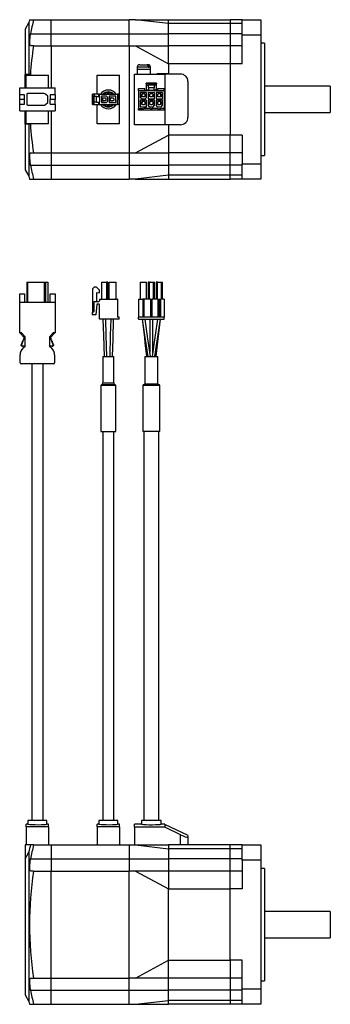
# Model space of a CAD drawing. Extents: x 24 to 408, y -266 to 772.
# Tile 2 of 2: x 146 to 312, y 247 to 772. Entities that reach past the tile are written whole.
import ezdxf

# ---------------------------------------------------------------- set-up
doc = ezdxf.new("R2010")
doc.units = 0
doc.layers.get('0').update_dxf_attribs({"linetype": 'CONTINUOUS'})

msp = doc.modelspace()

# ---------------------------------------------------------------- linework, layer by layer
at = {"color": 7, "linetype": 'CONTINUOUS'}
for p, q in [((151.31, 770.02), (149.31, 766.56)), ((149.31, 766.56), (149.31, 742.31)), ((151.31, 770.02), (151.31, 742.31)), ((151.63, 771.56), (153.72, 771.56)), ((153.72, 771.56), (163.11, 771.56)), ((163.11, 771.56), (204.61, 771.56)), ((163.11, 764.06), (163.11, 771.56)), ((208.11, 771.56), (204.61, 771.56)), ((204.61, 764.06), (204.61, 771.56)), ((225.61, 769.54), (208.11, 771.56)), ((208.11, 771.56), (225.61, 771.56)), ((225.61, 771.56), (258.41, 771.56)), ((225.61, 769.54), (225.61, 771.56)), ((258.41, 769.54), (225.61, 769.54)), ((225.61, 764.06), (225.61, 769.54)), ((264.81, 771.56), (258.41, 771.56)), ((258.41, 771.56), (258.41, 769.54)), ((264.81, 769.54), (258.41, 769.54)), ((258.41, 769.54), (258.41, 764.06)), ((264.81, 771.56), (274.81, 771.56)), ((264.81, 763.36), (264.81, 771.56)), ((274.81, 771.56), (274.81, 763.36)), ((152.23, 764.06), (163.11, 764.06)), ((163.11, 764.06), (204.61, 764.06)), ((163.11, 757.56), (163.11, 764.06)), ((204.61, 764.06), (225.61, 764.06)), ((204.61, 757.56), (204.61, 764.06)), ((258.41, 764.06), (225.61, 764.06)), ((225.61, 757.56), (225.61, 764.06)), ((264.81, 764.06), (258.41, 764.06)), ((258.41, 764.06), (258.41, 757.56)), ((274.81, 763.36), (264.81, 763.36)), ((264.81, 748.06), (264.81, 763.36)), ((274.81, 763.36), (274.81, 694.76)), ((153.72, 757.56), (152.23, 757.56)), ((153.72, 757.56), (163.11, 757.56)), ((163.11, 757.56), (204.61, 757.56)), ((163.11, 757.56), (163.11, 735.16)), ((204.61, 757.56), (208.11, 757.56)), ((204.61, 757.56), (204.61, 700.56)), ((208.11, 757.56), (225.61, 748.06)), ((208.11, 757.56), (225.61, 757.56)), ((258.41, 757.56), (225.61, 757.56)), ((225.61, 748.06), (225.61, 757.56)), ((264.81, 757.56), (258.41, 757.56)), ((258.41, 757.56), (258.41, 748.06)), ((276.81, 759.06), (274.81, 759.06)), ((276.81, 759.06), (276.81, 699.06)), ((209.01, 746.26), (209.01, 745.16)), ((210.31, 747.56), (213.88, 747.56)), ((213.88, 747.56), (214.23, 747.56)), ((214.23, 747.56), (214.71, 747.56)), ((214.8, 746.26), (215.15, 746.26)), ((216.01, 745.16), (216.01, 746.26)), ((258.41, 748.06), (225.61, 748.06)), ((225.61, 748.06), (225.61, 742.56)), ((264.81, 748.06), (258.41, 748.06)), ((258.41, 748.06), (258.41, 710.06)), ((152.08, 742.31), (149.31, 742.31)), ((149.31, 735.16), (149.31, 742.31)), ((149.81, 735.16), (149.81, 742.06)), ((149.81, 742.06), (161.81, 742.06)), ((161.81, 735.16), (161.81, 742.06)), ((187.61, 742.06), (199.61, 742.06)), ((187.61, 731.76), (187.61, 742.06)), ((199.61, 716.06), (199.61, 742.06)), ((207.51, 742.56), (223.71, 742.56)), ((207.51, 715.56), (207.51, 742.56)), ((209.01, 745.16), (209.01, 742.56)), ((209.01, 745.16), (216.01, 745.16)), ((216.01, 742.56), (216.01, 745.16)), ((219.61, 742.86), (219.61, 742.56)), ((219.61, 742.86), (225.41, 742.86)), ((223.71, 742.56), (223.71, 715.56)), ((232.01, 742.56), (223.71, 742.56)), ((225.41, 742.56), (225.41, 742.86)), ((146.41, 735.16), (165.21, 735.16)), ((146.41, 731.56), (146.41, 735.16)), ((165.21, 731.56), (165.21, 735.16)), ((219.21, 737.66), (213.81, 737.66)), ((213.81, 737.36), (213.81, 737.66)), ((215.01, 737.36), (213.81, 737.36)), ((213.81, 737.36), (213.81, 736.66)), ((213.81, 736.66), (215.01, 736.66)), ((213.81, 736.66), (213.81, 734.16)), ((215.01, 736.66), (215.01, 737.36)), ((218.01, 737.36), (215.01, 737.36)), ((218.01, 736.66), (215.01, 736.66)), ((215.01, 735.36), (215.01, 736.66)), ((215.01, 735.36), (218.01, 735.36)), ((215.01, 735.36), (215.01, 733.86)), ((218.01, 737.36), (218.01, 736.66)), ((219.21, 737.36), (218.01, 737.36)), ((218.01, 736.66), (218.01, 735.36)), ((219.21, 736.66), (218.01, 736.66)), ((218.01, 733.86), (218.01, 735.36)), ((219.21, 737.66), (219.21, 737.36)), ((219.21, 736.66), (219.21, 737.36)), ((219.21, 734.16), (219.21, 736.66)), ((236.01, 738.56), (236.01, 719.56)), ((311.81, 736.06), (276.81, 736.06)), ((311.81, 736.06), (311.81, 722.06)), ((148.91, 731.56), (146.41, 731.56)), ((146.41, 729.08), (146.41, 731.56)), ((148.91, 729.08), (148.91, 731.56)), ((150.16, 731.76), (150.16, 726.36)), ((159.46, 732.16), (150.56, 732.16)), ((161.34, 730.7), (160.16, 731.87)), ((161.46, 727.7), (161.46, 730.42)), ((165.21, 731.56), (162.71, 731.56)), ((162.71, 731.56), (162.71, 729.08)), ((165.21, 731.56), (165.21, 729.08)), ((185.01, 731.76), (185.01, 726.36)), ((185.01, 731.76), (185.31, 731.76)), ((185.31, 730.56), (185.31, 731.76)), ((186.01, 731.76), (185.31, 731.76)), ((185.31, 730.56), (185.31, 727.56)), ((186.01, 730.56), (185.31, 730.56)), ((186.01, 731.76), (186.01, 730.56)), ((188.51, 731.76), (186.01, 731.76)), ((186.01, 727.56), (186.01, 730.56)), ((187.31, 730.56), (186.01, 730.56)), ((187.31, 727.56), (187.31, 730.56)), ((187.31, 730.56), (188.81, 730.56)), ((188.51, 730.56), (188.51, 731.76)), ((188.81, 731.76), (188.51, 731.76)), ((188.81, 731.76), (198.41, 731.76)), ((188.81, 730.56), (188.81, 731.76)), ((188.81, 730.56), (188.81, 727.56)), ((192.56, 730.76), (189.91, 730.76)), ((189.91, 730.76), (189.91, 727.36)), ((190.56, 729.86), (191.06, 729.86)), ((190.56, 729.86), (190.56, 728.26)), ((190.56, 729.81), (191.06, 729.81)), ((191.06, 729.96), (191.56, 729.96)), ((191.06, 729.86), (191.06, 729.96)), ((191.06, 729.81), (191.06, 729.86)), ((191.06, 729.81), (191.56, 729.81)), ((191.56, 729.96), (191.56, 729.86)), ((191.56, 729.86), (192.21, 729.86)), ((191.56, 729.86), (191.56, 729.81)), ((191.56, 729.81), (191.93, 729.81)), ((191.93, 729.81), (192.21, 729.53)), ((192.21, 729.86), (192.21, 729.53)), ((192.56, 730.76), (193.31, 730.01)), ((193.31, 728.11), (193.31, 730.01)), ((194.11, 730.76), (194.11, 727.36)), ((197.51, 730.76), (194.11, 730.76)), ((195.26, 729.86), (194.76, 729.86)), ((194.76, 728.26), (194.76, 729.86)), ((194.76, 729.81), (195.26, 729.81)), ((195.26, 729.96), (195.76, 729.96)), ((195.26, 729.86), (195.26, 729.96)), ((195.26, 729.81), (195.26, 729.86)), ((195.26, 729.81), (195.76, 729.81)), ((195.76, 729.96), (195.76, 729.86)), ((195.76, 729.86), (196.41, 729.86)), ((195.76, 729.86), (195.76, 729.81)), ((195.76, 729.81), (196.13, 729.81)), ((196.13, 729.81), (196.41, 729.53)), ((196.41, 729.86), (196.41, 729.53)), ((197.51, 727.36), (197.51, 730.76)), ((198.41, 731.76), (198.41, 729.31)), ((199.41, 731.76), (198.41, 731.76)), ((199.41, 726.36), (199.41, 731.76)), ((209.61, 734.86), (213.01, 734.86)), ((209.61, 733.86), (209.61, 734.86)), ((209.61, 733.86), (215.01, 733.86)), ((209.61, 733.86), (209.61, 724.26)), ((214.01, 732.76), (210.61, 732.76)), ((210.61, 732.76), (210.61, 730.11)), ((211.36, 729.36), (210.61, 730.11)), ((211.41, 731.61), (211.51, 731.61)), ((211.41, 731.11), (211.41, 731.61)), ((211.51, 731.11), (211.41, 731.11)), ((213.11, 732.11), (211.51, 732.11)), ((211.51, 731.61), (211.51, 732.11)), ((211.56, 731.61), (211.51, 731.61)), ((211.51, 730.46), (211.51, 731.11)), ((211.56, 731.11), (211.51, 731.11)), ((211.83, 730.46), (211.51, 730.46)), ((211.56, 732.11), (211.56, 731.61)), ((211.56, 731.11), (211.56, 731.61)), ((211.56, 730.73), (211.56, 731.11)), ((211.56, 730.73), (211.83, 730.46)), ((211.93, 730.36), (211.83, 730.46)), ((212.68, 730.36), (211.93, 730.36)), ((212.78, 730.46), (212.68, 730.36)), ((213.06, 730.73), (212.78, 730.46)), ((213.11, 730.46), (212.78, 730.46)), ((213.01, 733.86), (213.01, 734.86)), ((213.06, 732.11), (213.06, 731.61)), ((213.06, 731.61), (213.11, 731.61)), ((213.06, 731.61), (213.06, 731.11)), ((213.06, 731.11), (213.06, 730.73)), ((213.11, 731.11), (213.06, 731.11)), ((213.11, 732.11), (213.11, 731.61)), ((213.11, 731.61), (213.21, 731.61)), ((213.11, 731.11), (213.11, 730.46)), ((213.21, 731.11), (213.11, 731.11)), ((213.21, 731.61), (213.21, 731.11)), ((214.01, 730.11), (213.26, 729.36)), ((213.81, 734.16), (215.01, 734.16)), ((213.81, 734.16), (213.81, 733.86)), ((214.01, 730.11), (214.01, 732.76)), ((214.81, 732.76), (214.81, 729.36)), ((218.21, 732.76), (214.81, 732.76)), ((218.01, 733.86), (215.01, 733.86)), ((215.61, 731.61), (215.71, 731.61)), ((215.61, 731.11), (215.61, 731.61)), ((215.71, 731.11), (215.61, 731.11)), ((217.31, 732.11), (215.71, 732.11)), ((215.71, 731.61), (215.71, 732.11)), ((215.76, 731.61), (215.71, 731.61)), ((215.71, 730.46), (215.71, 731.11)), ((215.76, 731.11), (215.71, 731.11)), ((216.03, 730.46), (215.71, 730.46)), ((215.76, 732.11), (215.76, 731.61)), ((215.76, 731.11), (215.76, 731.61)), ((215.76, 730.73), (215.76, 731.11)), ((215.76, 730.73), (216.03, 730.46)), ((216.13, 730.36), (216.03, 730.46)), ((216.88, 730.36), (216.13, 730.36)), ((216.98, 730.46), (216.88, 730.36)), ((217.26, 730.73), (216.98, 730.46)), ((217.31, 730.46), (216.98, 730.46)), ((217.26, 732.11), (217.26, 731.61)), ((217.26, 731.61), (217.31, 731.61)), ((217.26, 731.61), (217.26, 731.11)), ((217.26, 731.11), (217.26, 730.73)), ((217.31, 731.11), (217.26, 731.11)), ((217.31, 732.11), (217.31, 731.61)), ((217.31, 731.61), (217.41, 731.61)), ((217.31, 731.11), (217.31, 730.46)), ((217.41, 731.11), (217.31, 731.11)), ((217.41, 731.61), (217.41, 731.11)), ((218.01, 734.16), (219.21, 734.16)), ((218.01, 733.86), (223.41, 733.86)), ((218.21, 729.36), (218.21, 732.76)), ((222.41, 732.76), (219.01, 732.76)), ((219.01, 732.76), (219.01, 729.36)), ((219.21, 733.86), (219.21, 734.16)), ((219.81, 731.61), (219.91, 731.61)), ((219.81, 731.11), (219.81, 731.61)), ((219.91, 731.11), (219.81, 731.11)), ((221.51, 732.11), (219.91, 732.11)), ((219.91, 731.61), (219.91, 732.11)), ((219.96, 731.61), (219.91, 731.61)), ((219.91, 730.46), (219.91, 731.11)), ((219.96, 731.11), (219.91, 731.11)), ((220.23, 730.46), (219.91, 730.46)), ((219.96, 732.11), (219.96, 731.61)), ((219.96, 731.11), (219.96, 731.61)), ((219.96, 730.73), (219.96, 731.11)), ((219.96, 730.73), (220.23, 730.46)), ((220.01, 733.86), (220.01, 734.86)), ((220.01, 734.86), (223.41, 734.86)), ((220.33, 730.36), (220.23, 730.46)), ((221.08, 730.36), (220.33, 730.36)), ((221.18, 730.46), (221.08, 730.36)), ((221.46, 730.73), (221.18, 730.46)), ((221.51, 730.46), (221.18, 730.46)), ((221.46, 732.11), (221.46, 731.61)), ((221.46, 731.61), (221.51, 731.61)), ((221.46, 731.61), (221.46, 731.11)), ((221.46, 731.11), (221.46, 730.73)), ((221.51, 731.11), (221.46, 731.11)), ((221.51, 732.11), (221.51, 731.61)), ((221.51, 731.61), (221.61, 731.61)), ((221.51, 731.11), (221.51, 730.46)), ((221.61, 731.11), (221.51, 731.11)), ((221.61, 731.61), (221.61, 731.11)), ((222.41, 729.36), (222.41, 732.76)), ((223.41, 733.86), (223.41, 734.86)), ((223.41, 733.86), (223.41, 724.26)), ((148.91, 729.08), (146.41, 729.08)), ((146.41, 729.08), (146.41, 729.03)), ((148.91, 729.03), (146.41, 729.03)), ((146.41, 726.56), (146.41, 729.03)), ((146.41, 726.56), (148.91, 726.56)), ((146.41, 722.96), (146.41, 726.56)), ((148.91, 726.56), (148.91, 729.03)), ((150.56, 725.96), (159.46, 725.96)), ((160.16, 726.25), (161.34, 727.42)), ((165.21, 729.08), (162.71, 729.08)), ((162.71, 726.56), (162.71, 729.03)), ((165.21, 729.03), (162.71, 729.03)), ((162.71, 726.56), (165.21, 726.56)), ((165.21, 729.08), (165.21, 729.03)), ((165.21, 726.56), (165.21, 729.03)), ((165.21, 726.56), (165.21, 722.96)), ((185.31, 726.36), (185.01, 726.36)), ((186.01, 727.56), (185.31, 727.56)), ((185.31, 727.56), (185.31, 726.36)), ((185.31, 726.36), (186.01, 726.36)), ((187.31, 727.56), (186.01, 727.56)), ((186.01, 726.36), (186.01, 727.56)), ((186.01, 726.36), (188.51, 726.36)), ((187.31, 727.56), (188.81, 727.56)), ((187.61, 716.06), (187.61, 726.36)), ((188.51, 726.36), (188.51, 727.56)), ((188.51, 726.36), (188.81, 726.36)), ((188.81, 726.36), (188.81, 727.56)), ((188.81, 726.36), (198.41, 726.36)), ((189.91, 727.36), (192.56, 727.36)), ((190.56, 728.31), (191.06, 728.31)), ((191.06, 728.26), (190.56, 728.26)), ((191.06, 728.31), (191.06, 728.26)), ((191.56, 728.31), (191.06, 728.31)), ((191.06, 728.16), (191.06, 728.26)), ((191.56, 728.16), (191.06, 728.16)), ((191.93, 728.31), (191.56, 728.31)), ((191.56, 728.31), (191.56, 728.26)), ((191.56, 728.26), (191.56, 728.16)), ((192.21, 728.26), (191.56, 728.26)), ((191.93, 728.31), (192.21, 728.58)), ((192.21, 729.53), (192.31, 729.43)), ((192.31, 728.68), (192.21, 728.58)), ((192.21, 728.58), (192.21, 728.26)), ((192.31, 729.43), (192.31, 728.68)), ((193.31, 728.11), (192.56, 727.36)), ((194.11, 727.36), (197.51, 727.36)), ((194.76, 728.31), (195.26, 728.31)), ((194.76, 728.26), (195.26, 728.26)), ((195.26, 728.31), (195.26, 728.26)), ((195.76, 728.31), (195.26, 728.31)), ((195.26, 728.16), (195.26, 728.26)), ((195.76, 728.16), (195.26, 728.16)), ((196.13, 728.31), (195.76, 728.31)), ((195.76, 728.31), (195.76, 728.26)), ((195.76, 728.26), (195.76, 728.16)), ((196.41, 728.26), (195.76, 728.26)), ((196.13, 728.31), (196.41, 728.58)), ((196.41, 729.53), (196.51, 729.43)), ((196.51, 728.68), (196.41, 728.58)), ((196.41, 728.58), (196.41, 728.26)), ((196.51, 729.43), (196.51, 728.68)), ((198.41, 726.36), (198.41, 728.81)), ((199.41, 726.36), (198.41, 726.36)), ((210.61, 728.56), (210.61, 725.16)), ((214.01, 728.56), (210.61, 728.56)), ((210.61, 725.16), (214.01, 725.16)), ((211.36, 729.36), (213.26, 729.36)), ((211.41, 726.91), (211.41, 727.41)), ((211.41, 727.41), (211.51, 727.41)), ((211.51, 726.91), (211.41, 726.91)), ((213.11, 727.91), (211.51, 727.91)), ((211.51, 727.41), (211.51, 727.91)), ((211.56, 727.41), (211.51, 727.41)), ((211.51, 726.26), (211.51, 726.91)), ((211.56, 726.91), (211.51, 726.91)), ((211.83, 726.26), (211.51, 726.26)), ((211.56, 727.91), (211.56, 727.41)), ((211.56, 726.91), (211.56, 727.41)), ((211.56, 726.53), (211.56, 726.91)), ((211.56, 726.53), (211.83, 726.26)), ((211.93, 726.16), (211.83, 726.26)), ((212.68, 726.16), (211.93, 726.16)), ((212.78, 726.26), (212.68, 726.16)), ((213.06, 726.53), (212.78, 726.26)), ((213.11, 726.26), (212.78, 726.26)), ((213.06, 727.91), (213.06, 727.41)), ((213.06, 727.41), (213.11, 727.41)), ((213.06, 727.41), (213.06, 726.91)), ((213.06, 726.91), (213.06, 726.53)), ((213.11, 726.91), (213.06, 726.91)), ((213.11, 727.91), (213.11, 727.41)), ((213.11, 727.41), (213.21, 727.41)), ((213.11, 726.91), (213.11, 726.26)), ((213.21, 726.91), (213.11, 726.91)), ((213.21, 727.41), (213.21, 726.91)), ((214.01, 725.16), (214.01, 728.56)), ((214.81, 729.36), (218.21, 729.36)), ((214.81, 728.56), (214.81, 725.91)), ((218.21, 728.56), (214.81, 728.56)), ((215.56, 725.16), (214.81, 725.91)), ((215.56, 725.16), (217.46, 725.16)), ((215.61, 726.91), (215.61, 727.41)), ((215.61, 727.41), (215.71, 727.41)), ((215.71, 726.91), (215.61, 726.91)), ((217.31, 727.91), (215.71, 727.91)), ((215.71, 727.41), (215.71, 727.91)), ((215.76, 727.41), (215.71, 727.41)), ((215.71, 726.26), (215.71, 726.91)), ((215.76, 726.91), (215.71, 726.91)), ((216.03, 726.26), (215.71, 726.26)), ((215.76, 727.91), (215.76, 727.41)), ((215.76, 726.91), (215.76, 727.41)), ((215.76, 726.53), (215.76, 726.91)), ((215.76, 726.53), (216.03, 726.26)), ((216.13, 726.16), (216.03, 726.26)), ((216.88, 726.16), (216.13, 726.16)), ((216.98, 726.26), (216.88, 726.16)), ((217.26, 726.53), (216.98, 726.26)), ((217.31, 726.26), (216.98, 726.26)), ((217.26, 727.91), (217.26, 727.41)), ((217.26, 727.41), (217.31, 727.41)), ((217.26, 727.41), (217.26, 726.91)), ((217.26, 726.91), (217.26, 726.53)), ((217.31, 726.91), (217.26, 726.91)), ((217.31, 727.91), (217.31, 727.41)), ((217.31, 727.41), (217.41, 727.41)), ((217.41, 726.91), (217.31, 726.91)), ((217.31, 726.91), (217.31, 726.26)), ((217.41, 727.41), (217.41, 726.91)), ((217.46, 725.16), (218.21, 725.91)), ((218.21, 725.91), (218.21, 728.56)), ((219.01, 729.36), (222.41, 729.36)), ((219.01, 728.56), (219.01, 725.91)), ((222.41, 728.56), (219.01, 728.56)), ((219.76, 725.16), (219.01, 725.91)), ((219.76, 725.16), (221.66, 725.16)), ((219.81, 726.91), (219.81, 727.41)), ((219.81, 727.41), (219.91, 727.41)), ((219.91, 726.91), (219.81, 726.91)), ((221.51, 727.91), (219.91, 727.91)), ((219.91, 727.41), (219.91, 727.91)), ((219.96, 727.41), (219.91, 727.41)), ((219.91, 726.26), (219.91, 726.91)), ((219.96, 726.91), (219.91, 726.91)), ((220.23, 726.26), (219.91, 726.26)), ((219.96, 727.91), (219.96, 727.41)), ((219.96, 726.91), (219.96, 727.41)), ((219.96, 726.53), (219.96, 726.91)), ((219.96, 726.53), (220.23, 726.26)), ((220.33, 726.16), (220.23, 726.26)), ((221.08, 726.16), (220.33, 726.16)), ((221.18, 726.26), (221.08, 726.16)), ((221.46, 726.53), (221.18, 726.26)), ((221.51, 726.26), (221.18, 726.26)), ((221.46, 727.91), (221.46, 727.41)), ((221.46, 727.41), (221.51, 727.41)), ((221.46, 727.41), (221.46, 726.91)), ((221.46, 726.91), (221.46, 726.53)), ((221.51, 726.91), (221.46, 726.91)), ((221.51, 727.91), (221.51, 727.41)), ((221.51, 727.41), (221.61, 727.41)), ((221.51, 726.91), (221.51, 726.26)), ((221.61, 726.91), (221.51, 726.91)), ((221.61, 727.41), (221.61, 726.91)), ((221.66, 725.16), (222.41, 725.91)), ((222.41, 725.91), (222.41, 728.56)), ((146.41, 722.96), (165.21, 722.96)), ((149.31, 715.81), (149.31, 722.96)), ((149.81, 716.06), (149.81, 722.96)), ((161.81, 716.06), (161.81, 722.96)), ((163.11, 722.96), (163.11, 700.56)), ((209.61, 724.26), (212.06, 724.26)), ((209.61, 723.26), (209.61, 724.26)), ((223.41, 723.26), (209.61, 723.26)), ((215.98, 724.26), (212.56, 724.26)), ((216.48, 724.26), (216.53, 724.26)), ((219.91, 724.26), (217.03, 724.26)), ((220.41, 724.26), (220.46, 724.26)), ((220.96, 724.26), (221.01, 724.26)), ((223.41, 724.26), (221.51, 724.26)), ((223.41, 724.26), (223.41, 723.26)), ((276.81, 722.06), (311.81, 722.06)), ((152.08, 715.81), (149.31, 715.81)), ((149.31, 715.81), (149.31, 691.56)), ((161.81, 716.06), (149.81, 716.06)), ((151.31, 715.81), (151.31, 688.1)), ((199.61, 716.06), (187.61, 716.06)), ((223.71, 715.56), (207.51, 715.56)), ((232.01, 715.56), (223.71, 715.56)), ((225.61, 715.56), (225.61, 710.06)), ((208.11, 700.56), (225.61, 710.06)), ((258.41, 710.06), (225.61, 710.06)), ((225.61, 710.06), (225.61, 700.56)), ((264.81, 710.06), (258.41, 710.06)), ((258.41, 700.56), (258.41, 710.06)), ((264.81, 710.06), (264.81, 694.76)), ((152.23, 700.56), (153.72, 700.56)), ((153.72, 700.56), (163.11, 700.56)), ((163.11, 700.56), (204.61, 700.56)), ((163.11, 700.56), (163.11, 694.06)), ((204.61, 700.56), (208.11, 700.56)), ((204.61, 700.56), (204.61, 694.06)), ((208.11, 700.56), (225.61, 700.56)), ((258.41, 700.56), (225.61, 700.56)), ((225.61, 700.56), (225.61, 694.06)), ((264.81, 700.56), (258.41, 700.56)), ((258.41, 694.06), (258.41, 700.56)), ((274.81, 699.06), (276.81, 699.06)), ((152.23, 694.06), (163.11, 694.06)), ((163.11, 694.06), (204.61, 694.06)), ((163.11, 694.06), (163.11, 686.56)), ((204.61, 694.06), (225.61, 694.06)), ((204.61, 694.06), (204.61, 686.56)), ((258.41, 694.06), (225.61, 694.06)), ((225.61, 694.06), (225.61, 688.58)), ((264.81, 694.06), (258.41, 694.06)), ((258.41, 688.58), (258.41, 694.06)), ((264.81, 694.76), (274.81, 694.76)), ((264.81, 686.56), (264.81, 694.76)), ((274.81, 694.76), (274.81, 686.56)), ((149.31, 691.56), (151.31, 688.1)), ((225.61, 688.58), (208.11, 686.56)), ((258.41, 688.58), (225.61, 688.58)), ((225.61, 688.58), (225.61, 686.56)), ((264.81, 688.58), (258.41, 688.58)), ((258.41, 686.56), (258.41, 688.58)), ((151.63, 686.56), (153.72, 686.56)), ((153.72, 686.56), (163.11, 686.56)), ((163.11, 686.56), (204.61, 686.56)), ((208.11, 686.56), (204.61, 686.56)), ((208.11, 686.56), (225.61, 686.56)), ((225.61, 686.56), (258.41, 686.56)), ((264.81, 686.56), (258.41, 686.56)), ((274.81, 686.56), (264.81, 686.56)), ((150.16, 631.52), (150.16, 621.02)), ((150.16, 631.52), (150.56, 631.52)), ((150.56, 631.52), (150.56, 621.02)), ((150.56, 631.52), (159.46, 631.52)), ((159.46, 631.52), (159.46, 621.02)), ((159.46, 631.52), (160.16, 631.52)), ((160.16, 631.52), (160.16, 621.02)), ((160.16, 631.52), (161.34, 631.52)), ((161.34, 631.52), (161.34, 621.02)), ((161.34, 631.52), (161.46, 631.52)), ((161.46, 631.52), (161.46, 621.02)), ((189.91, 631.52), (189.91, 622.62)), ((189.91, 631.52), (192.56, 631.52)), ((192.56, 631.52), (192.56, 622.62)), ((193.31, 631.52), (192.56, 631.52)), ((193.31, 622.62), (193.31, 631.52)), ((194.11, 622.62), (194.11, 631.52)), ((194.11, 631.52), (197.51, 631.52)), ((197.51, 631.52), (197.51, 622.62)), ((210.61, 631.52), (214.01, 631.52)), ((210.61, 631.52), (210.61, 622.62)), ((214.01, 622.62), (214.01, 631.52)), ((214.81, 631.52), (214.81, 622.62)), ((215.56, 631.52), (214.81, 631.52)), ((215.56, 622.62), (215.56, 631.52)), ((215.56, 631.52), (217.46, 631.52)), ((217.46, 631.52), (217.46, 622.62)), ((217.46, 631.52), (218.21, 631.52)), ((218.21, 622.62), (218.21, 631.52)), ((219.01, 631.52), (219.01, 622.62)), ((219.76, 631.52), (219.01, 631.52)), ((219.76, 622.62), (219.76, 631.52)), ((219.76, 631.52), (221.66, 631.52)), ((221.66, 631.52), (221.66, 622.62)), ((221.66, 631.52), (222.41, 631.52)), ((222.41, 622.62), (222.41, 631.52)), ((146.41, 625.42), (148.91, 625.42)), ((146.41, 621.02), (146.41, 625.42)), ((148.91, 625.42), (148.91, 621.02)), ((162.71, 621.02), (162.71, 625.42)), ((162.71, 625.42), (165.21, 625.42)), ((165.21, 625.42), (165.21, 621.02)), ((186.01, 628.92), (185.31, 628.22)), ((185.31, 615.62), (185.31, 628.22)), ((187.31, 628.92), (186.01, 628.92)), ((187.31, 628.92), (188.81, 627.42)), ((187.31, 626.05), (187.31, 621.37)), ((187.31, 626.05), (188.81, 625.92)), ((188.81, 625.92), (188.81, 627.42)), ((146.41, 604.52), (146.41, 621.02)), ((146.41, 621.02), (165.21, 621.02)), ((165.21, 621.02), (165.21, 604.52)), ((186.01, 616.12), (186.01, 621.37)), ((186.01, 621.37), (188.51, 621.37)), ((187.41, 619.69), (186.92, 614.12)), ((188.51, 619.87), (187.61, 619.87)), ((188.81, 622.62), (188.81, 621.67)), ((188.81, 622.62), (198.41, 622.62)), ((188.81, 611.92), (188.81, 619.57)), ((198.41, 622.62), (198.41, 612.92)), ((198.66, 622.62), (198.41, 622.62)), ((198.66, 612.92), (198.66, 622.62)), ((209.61, 622.62), (212.06, 622.62)), ((209.61, 622.62), (209.61, 612.92)), ((212.06, 622.62), (212.06, 612.92)), ((212.56, 622.62), (212.06, 622.62)), ((212.56, 622.62), (212.56, 612.92)), ((215.98, 622.62), (212.56, 622.62)), ((215.98, 622.62), (215.98, 612.92)), ((215.98, 622.62), (216.48, 622.62)), ((216.48, 622.62), (216.48, 612.92)), ((216.48, 622.62), (216.53, 622.62)), ((216.53, 612.92), (216.53, 622.62)), ((216.53, 622.62), (217.03, 622.62)), ((217.03, 612.92), (217.03, 622.62)), ((219.91, 622.62), (217.03, 622.62)), ((219.91, 622.62), (219.91, 612.92)), ((219.91, 622.62), (220.41, 622.62)), ((220.41, 622.62), (220.41, 612.92)), ((220.41, 622.62), (220.46, 622.62)), ((220.46, 622.62), (220.96, 622.62)), ((220.46, 622.62), (220.46, 612.92)), ((220.96, 612.92), (220.96, 622.62)), ((220.96, 622.62), (221.01, 622.62)), ((221.01, 612.92), (221.01, 622.62)), ((221.01, 622.62), (221.51, 622.62)), ((221.51, 612.92), (221.51, 622.62)), ((223.41, 622.62), (221.51, 622.62)), ((223.41, 622.62), (223.41, 612.92)), ((185.01, 615.62), (185.01, 614.12)), ((185.31, 615.62), (185.01, 615.62)), ((185.31, 615.62), (186.01, 616.12)), ((186.92, 614.12), (185.01, 614.12)), ((199.41, 611.92), (188.81, 611.92)), ((199.41, 612.92), (198.41, 612.92)), ((199.41, 611.92), (199.41, 612.92)), ((223.41, 612.92), (209.61, 612.92)), ((209.61, 611.92), (209.61, 612.92)), ((209.61, 611.92), (223.41, 611.92)), ((223.41, 611.92), (223.41, 612.92)), ((147.32, 604.52), (146.41, 604.52)), ((148.82, 602.17), (146.47, 604.52)), ((149.32, 602.52), (147.32, 604.52)), ((164.3, 604.52), (162.3, 602.52)), ((165.15, 604.52), (162.8, 602.17)), ((165.21, 604.52), (164.3, 604.52)), ((147.57, 598.37), (148.82, 601.67)), ((147.57, 599.22), (147.89, 599.22)), ((147.57, 598.37), (147.57, 599.22)), ((147.89, 599.22), (147.89, 600.07)), ((147.89, 600.07), (148.21, 600.07)), ((148.21, 600.92), (148.53, 600.92)), ((148.21, 600.07), (148.21, 600.92)), ((148.53, 601.67), (148.53, 600.92)), ((148.53, 601.67), (148.82, 601.67)), ((148.82, 601.67), (148.82, 602.17)), ((149.32, 597.4), (149.32, 602.52)), ((162.3, 602.52), (162.3, 597.4)), ((162.8, 602.17), (162.8, 601.67)), ((162.8, 601.67), (164.05, 598.37)), ((162.8, 601.67), (163.08, 601.67)), ((163.08, 600.92), (163.08, 601.67)), ((163.08, 600.92), (163.4, 600.92)), ((163.4, 600.92), (163.4, 600.07)), ((163.4, 600.07), (163.73, 600.07)), ((163.73, 600.07), (163.73, 599.22)), ((163.73, 599.22), (164.05, 599.22)), ((164.05, 599.22), (164.05, 598.37)), ((147.24, 597.82), (147.24, 598.37)), ((147.24, 598.37), (147.57, 598.37)), ((147.54, 597.52), (147.87, 597.52)), ((147.57, 597.82), (147.57, 598.37)), ((148.92, 597.52), (147.87, 597.52)), ((148.31, 596.51), (149.32, 597.4)), ((149.32, 597.92), (148.92, 597.52)), ((162.7, 597.52), (162.3, 597.92)), ((162.3, 597.4), (163.3, 596.51)), ((163.75, 597.52), (162.7, 597.52)), ((163.75, 597.52), (164.07, 597.52)), ((164.05, 598.37), (164.05, 597.82)), ((164.05, 598.37), (164.37, 598.37)), ((164.37, 598.37), (164.37, 597.82)), ((146.61, 588.52), (146.61, 592.76)), ((165.01, 592.76), (165.01, 588.52)), ((190.61, 591.92), (190.61, 577.84)), ((190.61, 591.92), (196.61, 591.92)), ((196.61, 577.84), (196.61, 591.92)), ((213.01, 591.92), (213.01, 577.42)), ((213.01, 591.92), (220.01, 591.92)), ((220.01, 577.42), (220.01, 591.92)), ((164.51, 588.02), (147.11, 588.02)), ((152.81, 588.02), (152.81, 344.52)), ((158.81, 344.52), (158.81, 588.02)), ((189.61, 576.42), (189.61, 551.92)), ((197.61, 551.92), (197.61, 576.42)), ((212.01, 576.42), (212.01, 551.92)), ((220.51, 576.92), (212.51, 576.92)), ((221.01, 551.92), (221.01, 576.42)), ((189.61, 551.92), (197.61, 551.92)), ((190.61, 551.92), (190.61, 344.52)), ((196.61, 344.52), (196.61, 551.92)), ((221.01, 551.92), (212.01, 551.92)), ((212.51, 551.92), (212.51, 344.52)), ((220.51, 344.52), (220.51, 551.92)), ((150.81, 342.52), (149.81, 342.52)), ((149.81, 341.1), (149.81, 342.52)), ((150.81, 344.52), (150.81, 342.52)), ((160.81, 344.52), (150.81, 344.52)), ((161.81, 342.52), (160.75, 342.52)), ((160.81, 342.52), (160.81, 344.52)), ((161.81, 341.1), (161.81, 342.52)), ((188.61, 342.52), (187.61, 342.52)), ((187.61, 341.1), (187.61, 342.52)), ((188.61, 344.52), (188.61, 342.52)), ((198.61, 344.52), (188.61, 344.52)), ((199.61, 342.52), (198.55, 342.52)), ((198.61, 342.52), (198.61, 344.52)), ((199.61, 341.1), (199.61, 342.52)), ((211.26, 342.52), (207.51, 342.52)), ((207.51, 340.98), (207.51, 342.52)), ((211.26, 344.52), (211.26, 342.52)), ((221.76, 344.52), (211.26, 344.52)), ((223.71, 342.52), (221.69, 342.52)), ((221.76, 342.52), (221.76, 344.52)), ((223.71, 342.52), (223.71, 340.98)), ((236.04, 336.5), (223.76, 342.49)), ((161.81, 341.1), (149.81, 341.1)), ((149.81, 341.1), (149.81, 331.52)), ((161.81, 341.1), (161.81, 331.52)), ((199.61, 341.1), (187.61, 341.1)), ((187.61, 341.1), (187.61, 331.52)), ((199.61, 341.1), (199.61, 331.52)), ((223.71, 340.98), (207.51, 340.98)), ((207.51, 340.98), (207.51, 331.52)), ((232.01, 336.93), (223.71, 340.98)), ((232.01, 331.52), (232.01, 336.93)), ((236.01, 336.44), (236.01, 335.76)), ((152.08, 331.52), (149.31, 331.52)), ((149.31, 331.52), (149.31, 324.1)), ((153.72, 331.52), (152.08, 331.52)), ((153.72, 331.52), (163.11, 331.52)), ((163.11, 331.52), (204.61, 331.52)), ((163.11, 331.52), (163.11, 324.02)), ((204.61, 331.52), (208.11, 331.52)), ((204.61, 331.52), (204.61, 324.02)), ((208.11, 331.52), (225.61, 329.5)), ((208.11, 331.52), (225.61, 331.52)), ((258.41, 331.52), (225.61, 331.52)), ((225.61, 331.52), (225.61, 329.5)), ((236.01, 335.76), (236.01, 331.52)), ((264.81, 331.52), (258.41, 331.52)), ((258.41, 329.5), (258.41, 331.52)), ((264.81, 331.52), (274.81, 331.52)), ((264.81, 323.32), (264.81, 331.52)), ((274.81, 331.52), (274.81, 323.32)), ((151.31, 327.78), (151.31, 248.06)), ((258.41, 329.5), (225.61, 329.5)), ((225.61, 329.5), (225.61, 324.02)), ((264.81, 329.5), (258.41, 329.5)), ((258.41, 324.02), (258.41, 329.5)), ((149.31, 324.1), (149.31, 251.52)), ((152.23, 324.02), (163.11, 324.02)), ((163.11, 324.02), (204.61, 324.02)), ((163.11, 324.02), (163.11, 317.52)), ((204.61, 324.02), (225.61, 324.02)), ((204.61, 324.02), (204.61, 317.52)), ((258.41, 324.02), (225.61, 324.02)), ((225.61, 324.02), (225.61, 317.52)), ((264.81, 324.02), (258.41, 324.02)), ((258.41, 317.52), (258.41, 324.02)), ((274.81, 323.32), (264.81, 323.32)), ((264.81, 323.32), (264.81, 308.02)), ((274.81, 323.32), (274.81, 254.72)), ((153.72, 317.52), (152.23, 317.52)), ((153.72, 317.52), (163.11, 317.52)), ((163.11, 317.52), (204.61, 317.52)), ((163.11, 260.52), (163.11, 317.52)), ((208.11, 317.52), (204.61, 317.52)), ((204.61, 260.52), (204.61, 317.52)), ((208.11, 317.52), (225.61, 308.02)), ((225.61, 317.52), (208.11, 317.52)), ((258.41, 317.52), (225.61, 317.52)), ((225.61, 317.52), (225.61, 308.02)), ((264.81, 317.52), (258.41, 317.52)), ((258.41, 308.02), (258.41, 317.52)), ((276.81, 319.02), (274.81, 319.02)), ((276.81, 319.02), (276.81, 289.02)), ((225.61, 308.02), (258.41, 308.02)), ((225.61, 270.02), (225.61, 308.02)), ((264.81, 308.02), (258.41, 308.02)), ((258.41, 270.02), (258.41, 308.02)), ((311.81, 296.02), (276.81, 296.02)), ((311.81, 296.02), (311.81, 289.02)), ((276.81, 289.02), (276.81, 259.02)), ((311.81, 289.02), (311.81, 282.02)), ((276.81, 282.02), (311.81, 282.02)), ((208.11, 260.52), (225.61, 270.02)), ((225.61, 270.02), (258.41, 270.02)), ((225.61, 260.52), (225.61, 270.02)), ((264.81, 270.02), (258.41, 270.02)), ((258.41, 270.02), (258.41, 260.52)), ((264.81, 254.72), (264.81, 270.02)), ((152.23, 260.52), (153.72, 260.52)), ((153.72, 260.52), (163.11, 260.52)), ((163.11, 260.52), (204.61, 260.52)), ((163.11, 254.02), (163.11, 260.52)), ((208.11, 260.52), (204.61, 260.52)), ((204.61, 254.02), (204.61, 260.52)), ((225.61, 260.52), (208.11, 260.52)), ((258.41, 260.52), (225.61, 260.52)), ((225.61, 254.02), (225.61, 260.52)), ((264.81, 260.52), (258.41, 260.52)), ((258.41, 260.52), (258.41, 254.02)), ((274.81, 259.02), (276.81, 259.02)), ((152.23, 254.02), (163.11, 254.02)), ((163.11, 254.02), (204.61, 254.02)), ((163.11, 246.52), (163.11, 254.02)), ((204.61, 254.02), (225.61, 254.02)), ((204.61, 246.52), (204.61, 254.02)), ((258.41, 254.02), (225.61, 254.02)), ((225.61, 248.54), (225.61, 254.02)), ((264.81, 254.02), (258.41, 254.02)), ((258.41, 254.02), (258.41, 248.54)), ((264.81, 254.72), (274.81, 254.72)), ((264.81, 246.52), (264.81, 254.72)), ((274.81, 254.72), (274.81, 246.52)), ((149.31, 251.52), (151.31, 248.06)), ((208.11, 246.52), (225.61, 248.54)), ((258.41, 248.54), (225.61, 248.54)), ((225.61, 246.52), (225.61, 248.54)), ((264.81, 248.54), (258.41, 248.54)), ((258.41, 248.54), (258.41, 246.52)), ((151.63, 246.52), (153.72, 246.52)), ((153.72, 246.52), (163.11, 246.52)), ((163.11, 246.52), (204.61, 246.52)), ((204.61, 246.52), (208.11, 246.52)), ((208.11, 246.52), (225.61, 246.52)), ((258.41, 246.52), (225.61, 246.52)), ((264.81, 246.52), (258.41, 246.52)), ((274.81, 246.52), (264.81, 246.52))]:
    msp.add_line(p, q, dxfattribs=at)
at = {"color": 8, "linetype": 'CONTINUOUS'}
for p, q in [((214.8, 746.26), (209.01, 746.26)), ((216.01, 746.26), (215.15, 746.26)), ((190.61, 577.84), (196.61, 577.84)), ((197.61, 576.42), (189.61, 576.42)), ((197.27, 576.89), (189.94, 576.89)), ((221.01, 576.42), (212.01, 576.42)), ((213.01, 577.42), (220.01, 577.42))]:
    msp.add_line(p, q, dxfattribs=at)
at = {"color": 7, "linetype": 'CONTINUOUS', "flags": 128}
for points in [[(152.23, 757.56), (151.91, 757.91), (151.76, 758.95), (151.78, 760.53), (151.98, 762.46), (152.23, 764.06)], [(213.88, 747.56), (214.18, 747.49), (214.45, 747.27), (214.66, 746.94), (214.78, 746.54), (214.8, 746.26)], [(215.15, 746.26), (215.1, 746.69), (214.95, 747.07), (214.72, 747.36), (214.44, 747.53), (214.23, 747.56)], [(152.23, 694.06), (151.91, 696.18), (151.76, 698.08), (151.78, 699.52), (151.98, 700.36), (152.23, 700.56)], [(190.72, 611.92), (191.01, 603.17), (191.36, 591.92)], [(192.86, 591.92), (192.48, 603.17), (192.21, 611.92)], [(194.86, 611.92), (194.65, 603.42), (194.36, 591.92)], [(195.86, 591.92), (196.09, 601.42), (196.36, 611.92)], [(211.67, 611.92), (212.8, 601.89), (213.11, 599.05), (213.86, 591.92)], [(211.7, 611.92), (212.93, 603.42), (214.58, 591.92)], [(216.08, 591.92), (214.71, 601.42), (213.2, 611.92)], [(215.76, 611.92), (215.76, 603.42), (215.76, 594.16)], [(219.81, 611.92), (218.59, 603.42), (216.93, 591.92)], [(217.25, 594.16), (217.25, 601.42), (217.26, 611.92)], [(218.43, 591.92), (219.8, 601.42), (221.31, 611.92)], [(219.16, 591.92), (220.2, 601.42), (221.35, 611.92)], [(150.81, 342.52), (151.09, 342.5), (151.9, 342.44), (153.15, 342.37), (154.7, 342.32), (156.38, 342.31), (157.98, 342.35), (159.35, 342.42), (160.32, 342.48), (160.78, 342.52), (160.75, 342.52)], [(188.61, 342.52), (188.89, 342.5), (189.7, 342.44), (190.95, 342.37), (192.5, 342.32), (194.18, 342.31), (195.78, 342.35), (197.15, 342.42), (198.12, 342.48), (198.58, 342.52), (198.55, 342.52)], [(211.26, 342.52), (211.55, 342.5), (212.4, 342.43), (213.72, 342.36), (215.35, 342.3), (217.11, 342.29), (218.79, 342.33), (220.22, 342.41), (221.24, 342.48), (221.73, 342.52), (221.69, 342.52)], [(232.01, 336.93), (233.37, 336.33), (234.61, 335.88), (235.48, 335.67), (235.92, 335.67), (236.01, 335.76)], [(149.31, 324.1), (151.08, 327.36), (151.31, 327.78)], [(152.23, 317.52), (151.91, 317.88), (151.76, 318.91), (151.78, 320.49), (151.98, 322.42), (152.23, 324.02)], [(152.23, 254.02), (151.91, 256.14), (151.76, 258.04), (151.78, 259.48), (151.98, 260.32), (152.23, 260.52)]]:
    msp.add_lwpolyline(points, dxfattribs=at)
at = {"color": 7, "linetype": 'CONTINUOUS'}
for centre, radius, start, end in [((347.07, 729.06), 200, 167.7311, 168.181), ((347.07, 729.06), 197.96, 167.6026, 169.8163), ((347.07, 729.06), 195.43, 171.6146, 176.1125), ((210.31, 746.26), 1.3, 90, 180), ((214.71, 746.26), 1.3, 0, 90), ((232.01, 738.56), 4, 360, 90), ((150.56, 731.76), 0.4, 90, 180), ((159.46, 731.16), 1, 45.2806, 90), ((161.06, 730.42), 0.4, 0, 45.2806), ((193.61, 729.06), 5, 32.6836, 147.3164), ((193.61, 729.06), 4, 42.4542, 137.5458), ((193.61, 729.06), 3, 64.1581, 115.8419), ((216.63, 731.04), 0.629, 329.8457, 14.73), ((150.56, 726.36), 0.4, 180, 270), ((159.46, 726.96), 1, 270, 314.7194), ((161.06, 727.7), 0.4, 314.7194, 0), ((193.61, 729.06), 5, 212.6836, 327.3164), ((193.61, 729.06), 4, 222.4542, 317.5458), ((193.61, 729.06), 3, 244.1581, 295.8419), ((198.41, 729.06), 0.25, 270, 90), ((212.31, 724.26), 0.25, 180, 0), ((216.23, 724.26), 0.25, 180, 0), ((216.78, 724.26), 0.25, 180, 0), ((220.16, 724.26), 0.25, 180, 0), ((220.71, 724.26), 0.25, 180, 0), ((221.26, 724.26), 0.25, 180, 0), ((232.01, 719.56), 4, 269.9999, 0.0001), ((347.07, 729.06), 195.43, 183.8875, 188.3854), ((347.07, 729.06), 197.96, 190.1837, 192.3974), ((347.07, 729.06), 200, 191.819, 192.2689), ((187.61, 619.67), 0.2, 90, 175), ((188.51, 621.67), 0.3, 270, 0), ((188.51, 619.57), 0.3, 0, 90), ((151.61, 592.76), 5, 131.257, 180), ((147.54, 597.82), 0.3, 180, 270), ((147.87, 597.82), 0.3, 180, 270), ((160.01, 592.76), 5, 0, 48.743), ((163.75, 597.82), 0.3, 270, 0), ((164.07, 597.82), 0.3, 270, 0), ((147.11, 588.52), 0.5, 180, 270), ((164.51, 588.52), 0.5, 270, 0), ((189.61, 577.84), 1, 289.4712, 0), ((197.61, 577.84), 1, 180, 250.5288), ((190.11, 576.42), 0.5, 109.4712, 180), ((197.11, 576.42), 0.5, 0, 70.5288), ((212.51, 576.42), 0.5, 90, 180), ((212.51, 577.42), 0.5, 270, 0), ((220.51, 577.42), 0.5, 180, 270), ((220.51, 576.42), 0.5, 0, 90), ((347.07, 289.02), 199.56, 167.7037, 168.7999), ((347.07, 289.02), 197.96, 167.6026, 169.8163), ((347.07, 289.02), 195.43, 171.6146, 188.3854), ((347.07, 289.02), 197.96, 190.1837, 192.3974), ((347.07, 289.02), 200, 191.819, 192.2689)]:
    msp.add_arc(centre, radius, start, end, dxfattribs=at)
at = {"color": 8, "linetype": 'CONTINUOUS'}
for start, end in [(47.4226, 132.5774), (227.4226, 312.5774)]:
    msp.add_arc((193.61, 729.06), 3.67, start, end, dxfattribs=at)

doc.saveas('drawing.dxf')
